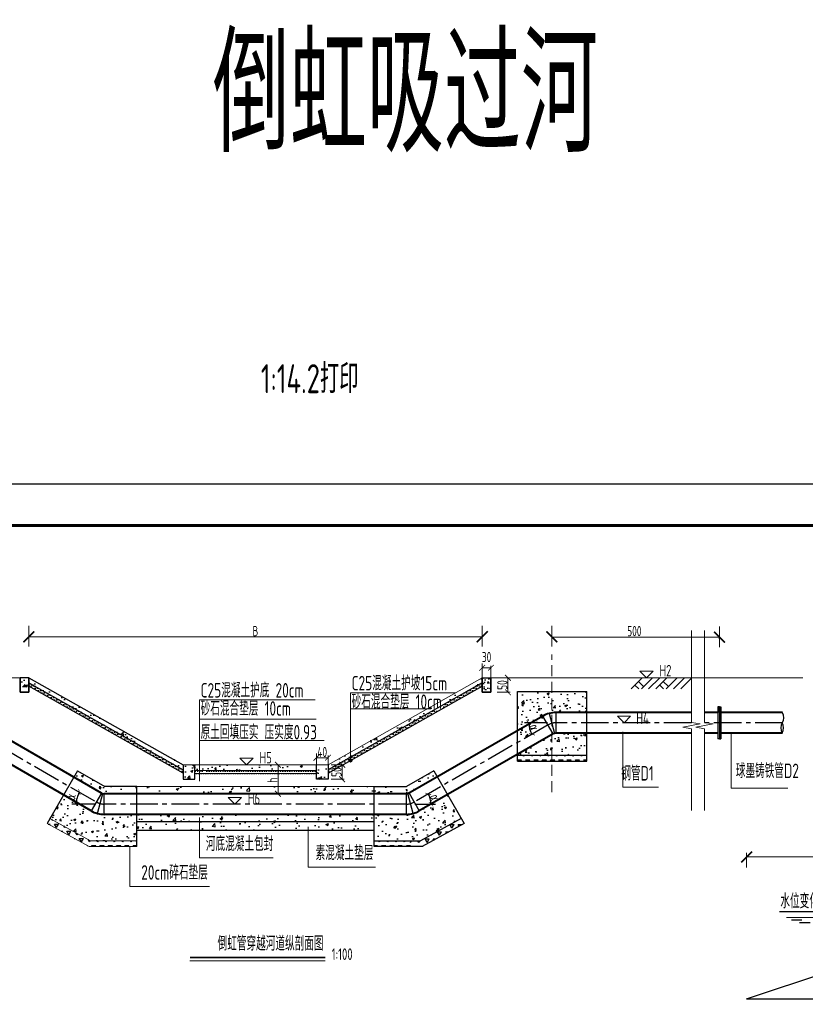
# Model space of a CAD drawing. Extents: x -493406 to 788281, y -294464 to -108123.
# Tile 7 of 8: x 453536 to 456247, y -286592 to -283196. Entities that reach past the tile are written whole.
import ezdxf
from ezdxf.enums import TextEntityAlignment as Align

# ---------------------------------------------------------------- set-up
doc = ezdxf.new("R2010")
doc.units = 0
for name, pattern in [('ACAD_ISO02W100', [15, 12, -3]), ('CENTER2', [28.575, 19.05, -3.175, 3.175, -3.175]), ('DASHED', [19.05, 12.7, -6.35])]:
    doc.linetypes.add(name, pattern=pattern)
for name, color, linetype in [('GPSCOMMON', 7, 'Continuous'), ('pp-com', 7, 'Continuous'), ('河底线', 5, 'DASHED'), ('管道中心线', 6, 'CENTER2')]:
    doc.layers.add(name, color=color, linetype=linetype)
for name, color, linetype, lineweight in [('建筑物', 2, 'Continuous', 60), ('标注', 4, 'Continuous', 13), ('河口线', 4, 'ACAD_ISO02W100', 70), ('管线', 1, 'Continuous', 25), ('管道', 1, 'Continuous', 25), ('细线', 7, 'Continuous', 20)]:
    doc.layers.add(name, color=color, linetype=linetype, lineweight=lineweight)
doc.styles.add('gpshz', font='tssdeng.shx', dxfattribs={"width": 0.7, "bigfont": 'tssdchn.shx'})
doc.styles.add('HZ', font='hztxt_e.shx', dxfattribs={"width": 0.7, "bigfont": 'hztxt.shx'})
doc.styles.add('图签', font='txt', dxfattribs={"width": 0.66})
doc.dimstyles.new('1bi250', dxfattribs={"dimtxt": 75, "dimasz": 37.5, "dimexe": 37.5, "dimexo": 37.5, "dimgap": 2, "dimtad": 1, "dimdec": 0, "dimtxsty": 'HZ', "dimblk": 'ARCHTICK', "dimcen": 2.5, "dimclrd": 256, "dimclre": 256, "dimclrt": 256, "dimadec": 0, "dimazin": 0, "dimtfac": 1, "dimtdec": 0, "dimtmove": 2, "dimatfit": 2, "dimfxl": 0, "dimlwd": -1, "dimlwe": -1, "dimarcsym": 0})
doc.dimstyles.new('副本 1bi50', dxfattribs={"dimtxt": 35, "dimasz": 15, "dimexe": 15, "dimexo": 15, "dimgap": 0.01, "dimtad": 1, "dimdec": 0, "dimlfac": 0.014286, "dimdsep": 46, "dimtxsty": 'gpshz', "dimblk": 'ARCHTICK', "dimcen": 2.5, "dimclrd": 256, "dimclre": 256, "dimclrt": 256, "dimadec": 0, "dimazin": 0, "dimtfac": 1, "dimtdec": 0, "dimtmove": 2, "dimatfit": 0, "dimfxl": 0, "dimlwd": -1, "dimlwe": -1, "dimarcsym": 0})
pattern_1 = [(50, (-5824.17, -123199.535), (72.8738676, -6.375634), [7.62, -83.82]), (355, (-5824.17, -123199.535), (-14.097369, 76.422738), [6.096, -67.056234]), (100.451445, (-5818.1, -123200.07), (58.776499, 70.047101), [6.476004, -71.236098]), (46.1842, (-5824.17, -123179.215), (108.431616, -16.816931), [11.43, -125.73]), (96.635558, (-5815.14, -123180.62), (94.961654, 98.97045), [9.71401, -106.854243]), (351.18415, (-5824.17, -123179.22), (94.961654, 98.97045), [9.143987, -100.583893]), (21, (-5814.01, -123184.295), (60.6457565, -40.906079), [7.62, -83.82]), (326, (-5814.01, -123184.295), (24.720811, 73.675186), [6.096, -67.056]), (71.451445, (-5808.96, -123187.704), (85.366568, 32.769108), [6.476004, -71.235975]), (37.5, (-5824.17, -123199.535), (1.2354413, 33.8220155), [0, -66.2432, 0, -68.072, 0, -67.31]), (7.5, (-5824.17, -123199.535), (26.727865, 40.07223), [0, -38.8112, 0, -64.7192, 0, -25.654]), (327.5, (-5846.828, -123199.535), (54.236238, -2.2914976), [0, -25.4, 0, -79.248, 0, -105.156]), (317.5, (-5856.99, -123199.535), (59.2516726, 10.1705964), [0, -33.02, 0, -52.6288, 0, -74.676])]
pattern_2 = [(0, (121505.66, -175011.722), (3.96875, 7.9375), [0, -7.9375])]
pattern_3 = [(50, (-20210.14, -127578.82), (72.8738676, -6.375634), [7.62, -83.82]), (355, (-20210.14, -127578.82), (-14.097369, 76.422738), [6.096, -67.056234]), (100.451445, (-20204.07, -127579.35), (58.776499, 70.047101), [6.476004, -71.236098]), (46.1842, (-20210.14, -127558.5), (108.431616, -16.816931), [11.43, -125.73]), (96.635558, (-20201.1, -127559.9), (94.961654, 98.97045), [9.71401, -106.854243]), (351.18415, (-20210.14, -127558.5), (94.961654, 98.97045), [9.143987, -100.583893]), (21, (-20199.98, -127563.58), (60.6457565, -40.906079), [7.62, -83.82]), (326, (-20199.98, -127563.58), (24.720811, 73.675186), [6.096, -67.056]), (71.451445, (-20194.926, -127566.99), (85.366568, 32.769108), [6.476004, -71.235975]), (37.5, (-20210.14, -127578.822), (1.2354413, 33.8220155), [0, -66.2432, 0, -68.072, 0, -67.31]), (7.5, (-20210.14, -127578.822), (26.727865, 40.07223), [0, -38.8112, 0, -64.7192, 0, -25.654]), (327.5, (-20232.797, -127578.822), (54.236238, -2.2914976), [0, -25.4, 0, -79.248, 0, -105.156]), (317.5, (-20242.957, -127578.82), (59.2516726, 10.1705964), [0, -33.02, 0, -52.6288, 0, -74.676])]
pattern_4 = [(60, (-20210.14, -127578.822), (-14.2875, 24.7466759), [14.2875, -14.2875]), (120, (-20210.14, -127578.822), (-28.575, 2e-08), [14.2875, -14.2875]), (0, (-20217.284, -127566.449), (14.2875, 24.7466759), [14.2875, -14.2875])]

# ---------------------------------------------------------------- blocks, each defined once
blk = doc.blocks.new('_ArchTick')
at = {"color": 0, "linetype": 'ByBlock', "const_width": 0.15}
blk.add_lwpolyline([(-0.5, -0.5), (0.5, 0.5)], dxfattribs=at)
blk = doc.blocks.new('*D77')
at = {"layer": 'Defpoints', "color": 0}
for p in [(454560.1, -285689), (454600.1, -285696.3), (454600.1, -285741)]:
    blk.add_point(p, dxfattribs=at)
at = {"layer": '标注'}
for p, q in [((454560.1, -285726.5), (454560.1, -285778.5)), ((454560.1, -285741), (454600.1, -285741)), ((454600.1, -285733.8), (454600.1, -285778.5))]:
    blk.add_line(p, q, dxfattribs=at)
at = {"layer": '标注', "xscale": 20, "yscale": 20, "zscale": 20, "rotation": 180}
blk.add_blockref('_ArchTick', (454560.1, -285741), dxfattribs=at)
at = {"layer": '标注', "xscale": 20, "yscale": 20, "zscale": 20}
blk.add_blockref('_ArchTick', (454600.1, -285741), dxfattribs=at)
at = {"layer": '标注', "insert": (454580.1, -285721.5), "char_height": 35, "attachment_point": 5, "style": 'gpshz'}
blk.add_mtext('40', dxfattribs=at)
blk = doc.blocks.new('*D78')
at = {"layer": 'Defpoints', "color": 0}
for p in [(454693.6, -285765.5), (454648.9, -285815.5), (454693.6, -285815.5)]:
    blk.add_point(p, dxfattribs=at)
at = {"layer": '标注'}
for p, q in [((454656.1, -285765.5), (454611.4, -285765.5)), ((454648.9, -285765.5), (454648.9, -285815.5)), ((454656.1, -285815.5), (454611.4, -285815.5))]:
    blk.add_line(p, q, dxfattribs=at)
at = {"layer": '标注', "xscale": 20, "yscale": 20, "zscale": 20}
for p, rotation in [((454648.9, -285765.5), 90), ((454648.9, -285815.5), 270)]:
    blk.add_blockref('_ArchTick', p, dxfattribs=dict(at, rotation=rotation))
at = {"layer": '标注', "insert": (454629.4, -285790.5), "char_height": 35, "attachment_point": 5, "rotation": 90, "style": 'gpshz'}
blk.add_mtext('50', dxfattribs=at)
blk = doc.blocks.new('*D79')
at = {"layer": 'Defpoints', "color": 0}
for p in [(455132.1, -285379), (455162.1, -285386.3), (455162.1, -285431)]:
    blk.add_point(p, dxfattribs=at)
at = {"layer": '标注'}
for p, q in [((455132.1, -285416.5), (455132.1, -285468.5)), ((455132.1, -285431), (455162.1, -285431)), ((455162.1, -285423.8), (455162.1, -285468.5))]:
    blk.add_line(p, q, dxfattribs=at)
at = {"layer": '标注', "xscale": 20, "yscale": 20, "zscale": 20, "rotation": 180}
blk.add_blockref('_ArchTick', (455132.1, -285431), dxfattribs=at)
at = {"layer": '标注', "xscale": 20, "yscale": 20, "zscale": 20}
blk.add_blockref('_ArchTick', (455162.1, -285431), dxfattribs=at)
at = {"layer": '标注', "insert": (455147.1, -285393.8), "char_height": 35, "attachment_point": 5, "style": 'gpshz'}
blk.add_mtext('30', dxfattribs=at)
blk = doc.blocks.new('*D80')
at = {"layer": 'Defpoints', "color": 0}
for p in [(455265.6, -285465.5), (455220.9, -285515.5), (455265.6, -285515.5)]:
    blk.add_point(p, dxfattribs=at)
at = {"layer": '标注'}
for p, q in [((455228.1, -285465.5), (455183.4, -285465.5)), ((455220.9, -285465.5), (455220.9, -285515.5)), ((455228.1, -285515.5), (455183.4, -285515.5))]:
    blk.add_line(p, q, dxfattribs=at)
at = {"layer": '标注', "xscale": 20, "yscale": 20, "zscale": 20}
for p, rotation in [((455220.9, -285465.5), 90), ((455220.9, -285515.5), 270)]:
    blk.add_blockref('_ArchTick', p, dxfattribs=dict(at, rotation=rotation))
at = {"layer": '标注', "insert": (455201.4, -285490.5), "char_height": 35, "attachment_point": 5, "rotation": 90, "style": 'gpshz'}
blk.add_mtext('50', dxfattribs=at)
blk = doc.blocks.new('*D81')
at = {"layer": 'Defpoints', "color": 0}
for p in [(453340.6, -285627.9), (453736.4, -285872.9), (453801.7, -285894.1), (453828.1, -285901), (454869.7, -285901.4)]:
    blk.add_point(p, dxfattribs=at)
at = {"layer": 'GPSCOMMON'}
blk.add_line((453798.6, -285901), (453716.4, -285901), dxfattribs=at)
blk.add_arc((453813.6, -285901), 82.2, 150, 179.9821, dxfattribs=at)
at = {"layer": 'GPSCOMMON', "xscale": 15, "yscale": 15, "zscale": 15}
for p, rotation in [((453742.5, -285859.9), 59.9999999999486), ((453731.4, -285901), 269.9821296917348)]:
    blk.add_blockref('_ArchTick', p, dxfattribs=dict(at, rotation=rotation))
at = {"layer": 'GPSCOMMON', "insert": (453712, -285875.2), "char_height": 35, "attachment_point": 5, "rotation": 75.7425, "style": 'gpshz'}
blk.add_mtext('α', dxfattribs=at)
blk = doc.blocks.new('*D82')
at = {"layer": 'Defpoints', "color": 0}
for p in [(452846.4, -285620.7), (453313.6, -285620.7), (453340.6, -285627.9), (453417.3, -285653.2), (453801.7, -285894.1)]:
    blk.add_point(p, dxfattribs=at)
at = {"layer": 'GPSCOMMON'}
blk.add_line((453343.1, -285620.7), (453438.1, -285620.7), dxfattribs=at)
blk.add_arc((453328.1, -285620.7), 95, 330, 0, dxfattribs=at)
at = {"layer": 'GPSCOMMON', "xscale": 15, "yscale": 15, "zscale": 15}
for p, rotation in [((453423.1, -285620.7), 89.99999999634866), ((453410.3, -285668.2), 240.0000000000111)]:
    blk.add_blockref('_ArchTick', p, dxfattribs=dict(at, rotation=rotation))
at = {"layer": 'GPSCOMMON', "insert": (453402.9, -285640.8), "char_height": 35, "attachment_point": 5, "rotation": 75, "style": 'gpshz'}
blk.add_mtext('α', dxfattribs=at)
blk = doc.blocks.new('*D83')
at = {"layer": 'Defpoints', "color": 0}
for p in [(455359.2, -285628.3), (454896.6, -285894.2), (454954.2, -285889.1), (453828.1, -285901), (454869.7, -285901.4)]:
    blk.add_point(p, dxfattribs=at)
at = {"layer": 'GPSCOMMON'}
blk.add_line((454899.1, -285901.4), (454970.3, -285901.4), dxfattribs=at)
blk.add_arc((454884.1, -285901.4), 71.1, 359.9821, 29.8923, dxfattribs=at)
at = {"layer": 'GPSCOMMON', "xscale": 15, "yscale": 15, "zscale": 15}
for p, rotation in [((454945.8, -285865.9), 119.892311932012), ((454955.3, -285901.4), 269.9821296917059)]:
    blk.add_blockref('_ArchTick', p, dxfattribs=dict(at, rotation=rotation))
at = {"layer": 'GPSCOMMON', "insert": (454969.8, -285878.5), "char_height": 35, "attachment_point": 5, "rotation": 284.9372, "style": 'gpshz'}
blk.add_mtext('α', dxfattribs=at)
blk = doc.blocks.new('*D84')
at = {"layer": 'Defpoints', "color": 0}
for p in [(455386.2, -285620.7), (455853.9, -285621), (455294.1, -285634.4), (455359.2, -285628.3), (454896.6, -285894.2)]:
    blk.add_point(p, dxfattribs=at)
at = {"layer": 'GPSCOMMON'}
blk.add_line((455357.4, -285620.7), (455277.9, -285620.6), dxfattribs=at)
blk.add_arc((455372.4, -285620.7), 79.5, 179.9606, 209.8923, dxfattribs=at)
at = {"layer": 'GPSCOMMON', "xscale": 15, "yscale": 15, "zscale": 15}
for p, rotation in [((455292.9, -285620.6), 89.96055864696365), ((455303.5, -285660.3), 299.8923119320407)]:
    blk.add_blockref('_ArchTick', p, dxfattribs=dict(at, rotation=rotation))
at = {"layer": 'GPSCOMMON', "insert": (455312.5, -285636.7), "char_height": 35, "attachment_point": 5, "rotation": 284.9264, "style": 'gpshz'}
blk.add_mtext('α', dxfattribs=at)
blk = doc.blocks.new('*U57')
at = {"color": 0}
blk.add_lwpolyline([(0, 0), (420, 0), (420, 297), (0, 297)], close=True, dxfattribs=at)
at = {"color": 0, "const_width": 0.75}
blk.add_lwpolyline([(410, 10), (410, 287), (25, 287), (25, 10), (410, 10)], dxfattribs=at)
at = {"color": 0, "linetype": 'Continuous', "style": '图签', "flags": 8}
for tag, width, p, p2 in [('设计总负责', 0.611046, (130.25, 28.99), (141.11, 28.99)), ('工程名称', 2.988281, (283.25, 28.99), (325.75, 28.99)), ('图纸编号', 2.575163, (345.13, 28.99), (381.76, 28.99)), ('子项名称', 2.988281, (283.25, 20.99), (325.75, 20.99))]:
    blk.add_attdef(tag, text='', height=2.5, dxfattribs=dict(at, width=width)).set_placement(p, p2, align=Align.FIT)
at = {"color": 0, "linetype": 'Continuous', "ltscale": 0.055, "style": '图签', "flags": 8}
for tag, width, p, p2 in [('审定', 1.617188, (172.25, 28.99), (183.75, 28.99)), ('设计', 1.617188, (214.25, 28.99), (225.75, 28.99)), ('工程编号', 0.738284, (256.25, 28.99), (266.75, 28.99)), ('版本', 1.530605, (397.87, 28.99), (408.75, 28.99)), ('设计负责', 0.763807, (130.25, 20.99), (141.11, 20.99)), ('审核', 1.617188, (172.25, 20.99), (183.75, 20.99)), ('注册工程师', 0.646875, (214.25, 20.99), (225.75, 20.99)), ('图纸比例', 0.738284, (256.25, 20.99), (266.75, 20.99)), ('专业负责', 0.763807, (130.25, 12.65), (141.11, 12.65)), ('校核', 1.617188, (172.25, 12.65), (183.75, 12.65)), ('注册建筑师', 0.646875, (214.25, 12.65), (225.75, 12.65)), ('出图日期', 0.738284, (256.25, 12.65), (266.75, 12.65))]:
    blk.add_attdef(tag, text='', height=2.5, dxfattribs=dict(at, width=width)).set_placement(p, p2, align=Align.FIT)
at = {"color": 0, "linetype": 'Continuous', "style": '图签'}
for tag, p, width in [('设计证书', (43.26, 16.37), 1.55), ('咨询证书', (43.26, 12.88), 0.9)]:
    blk.add_attdef(tag, p, '', height=2, dxfattribs=dict(at, width=width))
at = {"color": 0, "linetype": 'Continuous', "style": '图签', "width": 0.85}
for tag, height, p in [('图纸名称_2_1', 2.2, (305.02, 15.12)), ('图纸名称_1_1', 2.5, (305.02, 13.35)), ('图纸名称_2_2', 2.2, (305.02, 11.51))]:
    blk.add_attdef(tag, text='', height=height, dxfattribs=at).set_placement(p, align=Align.CENTER)
blk = doc.blocks.new('20180504.1600441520')
at = {"layer": 'GPSCOMMON', "ltscale": 1.5}
h = blk.add_hatch(dxfattribs=at)
h.set_pattern_fill('AR-CONC', color=256, scale=0.4, style=0)
h.set_pattern_definition(pattern_1)
h.paths.add_polyline_path([(453568.14, -285465.53), (453538.14, -285465.53), (453538.14, -285515.53), (453568.14, -285515.53)])
h = blk.add_hatch(dxfattribs=at)
h.set_pattern_fill('AR-CONC', color=256, scale=0.4, style=0)
h.set_pattern_definition(pattern_1)
h.paths.add_polyline_path([(453568.14, -285465.53), (453568.14, -285482.54), (454100.13, -285782.54), (454100.13, -285765.53)])
at = {"layer": 'GPSCOMMON'}
h = blk.add_hatch(dxfattribs=at)
h.set_pattern_fill('DOTS', color=256, scale=5, style=0)
h.set_pattern_definition([(180, (787194.601, -175011.722), (-3.96875, 7.9375), [0, -7.9375])])
h.paths.add_polyline_path([(453568.14, -285494.02), (453568.14, -285481.48), (454100.13, -285781.48), (454100.13, -285792.25)])
at = {"layer": 'GPSCOMMON', "ltscale": 1.5}
h = blk.add_hatch(dxfattribs=at)
h.set_pattern_fill('AR-CONC', color=256, scale=0.4, style=0)
h.set_pattern_definition(pattern_1)
h.paths.add_polyline_path([(454600.13, -285765.53), (454560.13, -285765.53), (454560.13, -285815.53), (454600.13, -285815.53)])
h.paths.add_polyline_path([(455132.12, -285482.54), (455132.12, -285465.53), (454600.13, -285765.53), (454600.13, -285781.68)])
edge = h.paths.add_edge_path()
edge.add_line((454140.13, -285765.53), (454140.13, -285785.53))
edge.add_line((454140.13, -285785.53), (454170.53, -285785.53))
edge.add_arc((454175.48, -285782.48), 5.81, 90, 211.59321, ccw=False)
edge.add_line((454175.48, -285776.68), (454175.48, -285765.53))
edge.add_line((454175.48, -285765.53), (454140.13, -285765.53))
edge = h.paths.add_edge_path()
edge.add_line((454560.13, -285785.53), (454560.13, -285765.53))
edge.add_line((454560.13, -285765.53), (454175.48, -285765.53))
edge.add_line((454175.48, -285765.53), (454175.48, -285776.68))
edge.add_arc((454175.48, -285782.48), 5.81, 328.40679, 90, ccw=False)
edge.add_line((454180.43, -285785.53), (454560.13, -285785.53))
h.paths.add_polyline_path([(454100.13, -285815.53), (454140.13, -285815.53), (454140.13, -285765.53), (454100.13, -285765.53)])
at = {"layer": 'GPSCOMMON'}
h = blk.add_hatch(dxfattribs=at)
h.set_pattern_fill('DOTS', color=256, scale=5, style=0)
h.set_pattern_definition(pattern_2)
h.paths.add_polyline_path([(455132.12, -285494.02), (455132.12, -285481.48), (454600.13, -285781.48), (454600.13, -285792.25)])
h = blk.add_hatch(dxfattribs=at)
h.set_pattern_fill('AR-CONC', color=256, scale=0.2, style=0)
h.set_pattern_definition([(50, (87490.643, -175482.128), (36.4369338, -3.187817), [3.81, -41.91]), (355, (87490.643, -175482.128), (-7.0485652, 38.2113286), [3.048, -33.528]), (100.451, (87493.68, -175482.393), (29.3885003, 35.0233376), [3.238, -35.618]), (46.1842, (87490.643, -175471.968), (54.215808, -8.4084656), [5.715, -62.865]), (96.6356, (87495.16, -175472.67), (47.480847, 49.485111), [4.857, -53.427]), (351.184, (87490.643, -175471.97), (47.480921, 49.4850236), [4.572, -50.292]), (21, (87495.723, -175474.508), (30.322976, -20.4531037), [3.81, -41.91]), (326, (87495.723, -175474.508), (12.3604057, 36.8375932), [3.048, -33.528]), (71.4514, (87498.25, -175476.212), (42.683298, 16.3845715), [3.238, -35.618]), (37.5, (87490.643, -175482.128), (0.61772065, 16.91100777), [0, -33.1216, 0, -34.036, 0, -33.655]), (7.5, (87490.643, -175482.128), (13.3639325, 20.036115), [0, -19.4056, 0, -32.3596, 0, -12.827]), (327.5, (87479.314, -175482.128), (27.11811903, -1.1457488), [0, -12.7, 0, -39.624, 0, -52.578]), (317.5, (87474.234, -175482.128), (29.6258363, 5.0852982), [0, -16.51, 0, -26.3144, 0, -37.338])])
h.paths.add_polyline_path([(455132.12, -285465.53), (455162.12, -285465.53), (455162.12, -285515.53), (455132.12, -285515.53)])
at = {"layer": 'GPSCOMMON', "ltscale": 1.5}
h = blk.add_hatch(dxfattribs=at)
h.set_pattern_fill('AR-CONC', color=256, scale=0.4, style=0)
h.set_pattern_definition(pattern_3)
h.paths.add_polyline_path([(455493.4, -285512.71), (455372.23, -285512.71), (455372.23, -285586.63, -0.0392203), (455386.21, -285585.53), (455493.4, -285585.53)])
h.paths.add_polyline_path([(455372.23, -285512.71), (455253.4, -285512.71), (455253.4, -285689.09), (455359.21, -285628.26), (455341.46, -285597.52, -0.0919574), (455372.23, -285586.63)])
h.paths.add_polyline_path([(455372.23, -285661.68), (455253.4, -285730), (455253.4, -285732.71), (455372.23, -285732.71)])
h.paths.add_polyline_path([(455493.4, -285656.53), (455386.21, -285656.53, 0.1316525), (455376.96, -285659.01), (455376.94, -285658.97), (455372.23, -285661.68), (455372.23, -285732.71), (455493.4, -285732.71)])
at = {"layer": 'GPSCOMMON'}
h = blk.add_hatch(dxfattribs=at)
h.set_pattern_fill('TRIANG', color=256, scale=3, style=0)
h.set_pattern_definition([(60, (-3725.166, -123199.535), (-14.2875, 24.7466759), [14.2875, -14.2875]), (120, (-3725.166, -123199.535), (-28.575, 2e-08), [14.2875, -14.2875]), (0, (-3732.31, -123187.162), (14.2875, 24.7466759), [14.2875, -14.2875])])
h.paths.add_polyline_path([(455373.36, -285732.71), (455253.4, -285732.71), (455253.4, -285752.71), (455373.36, -285752.71)])
h.paths.add_polyline_path([(455493.4, -285732.71), (455373.36, -285732.71), (455373.36, -285752.71), (455493.4, -285752.71)])
at = {"layer": 'GPSCOMMON', "ltscale": 1.5}
h = blk.add_hatch(dxfattribs=at)
h.set_pattern_fill('AR-CONC', color=256, scale=0.4, style=0)
h.set_pattern_definition(pattern_1)
h.paths.add_polyline_path([(453735.69, -285786.18), (453723.19, -285807.83), (453814.11, -285860.32), (453814.11, -285831.45)])
h.paths.add_polyline_path([(453941.1, -285840.53), (453829.83, -285840.53), (453814.11, -285831.45), (453814.11, -285860.32), (453818.72, -285862.98, 0.1316525), (453828.22, -285865.53), (453941.1, -285865.53)])
at = {"layer": 'GPSCOMMON'}
h = blk.add_hatch(dxfattribs=at)
h.set_pattern_fill('DOTS', color=256, scale=5, style=0)
h.set_pattern_definition(pattern_2)
edge = h.paths.add_edge_path()
edge.add_line((454140.13, -285785.53), (454140.13, -285795.53))
edge.add_line((454140.13, -285795.53), (454175.48, -285795.53))
edge.add_line((454175.48, -285795.53), (454175.48, -285788.29))
edge.add_arc((454175.48, -285782.48), 5.81, 211.59321, 270, ccw=False)
edge.add_line((454170.53, -285785.53), (454140.13, -285785.53))
edge = h.paths.add_edge_path()
edge.add_line((454560.13, -285795.53), (454560.13, -285785.53))
edge.add_line((454560.13, -285785.53), (454180.43, -285785.53))
edge.add_arc((454175.48, -285782.48), 5.81, 270, 328.40679, ccw=False)
edge.add_line((454175.48, -285788.29), (454175.48, -285795.53))
edge.add_line((454175.48, -285795.53), (454560.13, -285795.53))
at = {"layer": 'GPSCOMMON', "ltscale": 1.5}
h = blk.add_hatch(dxfattribs=at)
h.set_pattern_fill('AR-CONC', color=256, scale=0.4, style=0)
h.set_pattern_definition(pattern_1)
h.paths.add_polyline_path([(454976.72, -285807.22), (454964.57, -285786.18), (454884.31, -285832.52), (454884.31, -285860.36)])
at = {"layer": 'GPSCOMMON'}
h = blk.add_hatch(dxfattribs=at)
h.set_pattern_fill('AR-CONC', color=256, scale=0.5, style=0)
h.set_pattern_definition([(50, (-20210.14, -127578.82), (91.092334, -7.969543), [9.525, -104.775]), (355, (-20210.14, -127578.82), (-17.621413, 95.528321), [7.62, -83.82]), (100.451, (-20202.55, -127579.49), (73.471251, 87.558344), [8.095, -89.045]), (46.1842, (-20210.14, -127553.42), (135.53952, -21.021164), [14.2875, -157.1625]), (96.6356, (-20198.85, -127555.17), (118.702117, 123.712778), [12.1425, -133.5675]), (351.184, (-20210.14, -127553.42), (118.702303, 123.71256), [11.43, -125.73]), (21, (-20197.44, -127559.77), (75.80744, -51.132759), [9.525, -104.775]), (326, (-20197.44, -127559.77), (30.901014, 92.093983), [7.62, -83.82]), (71.4514, (-20191.12, -127564.03), (106.708245, 40.961429), [8.095, -89.045]), (37.5, (-20210.14, -127578.822), (1.5443016, 42.2775194), [0, -82.804, 0, -85.09, 0, -84.1375]), (7.5, (-20210.14, -127578.82), (33.4098313, 50.0902874), [0, -48.514, 0, -80.899, 0, -32.0675]), (327.5, (-20238.46, -127578.822), (67.7952976, -2.864372), [0, -31.75, 0, -99.06, 0, -131.445]), (317.5, (-20251.16, -127578.82), (74.064591, 12.7132455), [0, -41.275, 0, -65.786, 0, -93.345])])
h.paths.add_polyline_path([(454759.15, -285865.53), (454759.14, -285840.53), (453931.06, -285840.53), (453931.06, -285865.53)])
at = {"layer": 'GPSCOMMON', "ltscale": 1.5}
h = blk.add_hatch(dxfattribs=at)
h.set_pattern_fill('AR-CONC', color=256, scale=0.4, style=0)
h.set_pattern_definition(pattern_1)
h.paths.add_polyline_path([(454884.31, -285832.52), (454870.43, -285840.53), (454759.14, -285840.53), (454759.15, -285865.53), (454870.29, -285865.53), (454870.29, -285865.53, 0.1316525), (454879.54, -285863.05), (454884.31, -285871.31)])
h = blk.add_hatch(dxfattribs=at)
h.set_pattern_fill('AR-CONC', color=256, scale=0.4, style=0)
h.set_pattern_definition(pattern_3)
h.paths.add_polyline_path([(453941.09, -285936.53), (453804.11, -285936.53), (453687.69, -285869.32), (453640.94, -285950.29), (453781.06, -286027.53), (453941.06, -286027.53)])
h = blk.add_hatch(dxfattribs=at)
h.set_pattern_fill('AR-CONC', color=256, scale=0.4, style=0)
h.set_pattern_definition(pattern_3)
h.paths.add_polyline_path([(454759.17, -285936.53), (454896.15, -285936.53), (455012.57, -285869.32), (455059.32, -285950.29), (454919.2, -286027.53), (454759.2, -286027.53)])
at = {"layer": 'GPSCOMMON'}
h = blk.add_hatch(dxfattribs=at)
h.set_pattern_fill('TRIANG', color=256, scale=3, style=0)
h.set_pattern_definition(pattern_4)
h.paths.add_polyline_path([(453630.94, -285967.62), (453775.92, -286047.53), (453814.11, -286047.53), (453814.11, -286027.53), (453781.06, -286027.53), (453640.94, -285950.29)])
h.paths.add_polyline_path([(453814.11, -286047.53), (453941.06, -286047.53), (453941.06, -286027.53), (453814.11, -286027.53)])
h = blk.add_hatch(dxfattribs=at)
h.set_pattern_fill('AR-CONC', color=256, scale=0.5, style=0)
h.set_pattern_definition([(50, (-20210.14, -127578.82), (91.092334, -7.969543), [9.525, -104.775]), (355, (-20210.14, -127578.82), (-17.62171, 95.528423), [7.62, -83.820292]), (100.451445, (-20202.55, -127579.49), (73.470624, 87.558876), [8.095004, -89.045122]), (46.1842, (-20210.14, -127553.42), (135.53952, -21.021164), [14.2875, -157.1625]), (96.635558, (-20198.85, -127555.17), (118.702067, 123.713062), [12.14251, -133.567804]), (351.18415, (-20210.14, -127553.42), (118.702067, 123.713062), [11.429984, -125.729866]), (21, (-20197.44, -127559.77), (75.807196, -51.132599), [9.525, -104.775]), (326, (-20197.44, -127559.77), (30.901014, 92.093983), [7.62, -83.82]), (71.451445, (-20191.12, -127564.03), (106.70821, 40.961384), [8.095004, -89.044969]), (37.5, (-20210.14, -127578.822), (1.5443016, 42.2775194), [0, -82.804, 0, -85.09, 0, -84.1375]), (7.5, (-20210.14, -127578.82), (33.4098313, 50.0902874), [0, -48.514, 0, -80.899, 0, -32.0675]), (327.5, (-20238.46, -127578.822), (67.7952976, -2.864372), [0, -31.75, 0, -99.06, 0, -131.445]), (317.5, (-20251.16, -127578.82), (74.064591, 12.7132455), [0, -41.275, 0, -65.786, 0, -93.345])])
h.paths.add_polyline_path([(454759.17, -285936.53), (453941.09, -285936.53), (453941.08, -285961.53), (454759.18, -285961.53)])
h.paths.add_polyline_path([(454759.18, -285961.53), (454103.48, -285961.53), (454103.48, -285991.53), (454759.19, -285991.53)])
h.paths.add_polyline_path([(454103.48, -285961.53), (453941.08, -285961.53), (453941.07, -285991.53), (454103.48, -285991.53)])
h = blk.add_hatch(dxfattribs=at)
h.set_pattern_fill('TRIANG', color=256, scale=3, style=0)
h.set_pattern_definition([(60, (-23489.3, -87664.07), (-14.2874949, 24.746673), [14.2875, -14.2875]), (120, (-23489.3, -87664.07), (-28.5749949, 3e-06), [14.2875, -14.2875]), (0, (-23496.445, -87651.698), (14.2875, 24.74667), [14.2875, -14.2875])])
h.paths.add_polyline_path([(455069.32, -285967.62), (455059.32, -285950.29), (454919.2, -286027.53), (454884.27, -286027.53), (454884.27, -286047.53), (454924.35, -286047.53)])
h = blk.add_hatch(dxfattribs=at)
h.set_pattern_fill('TRIANG', color=256, scale=3, style=0)
h.set_pattern_definition(pattern_4)
h.paths.add_polyline_path([(454759.2, -286047.53), (454886.15, -286047.53), (454886.15, -286027.53), (454759.2, -286027.53)])
at = {"layer": '标注'}
blk.add_hatch(color=256, dxfattribs=at).paths.add_polyline_path([(454672.29, -285750.3, 1), (454683.91, -285750.3, 1)])
at = {"layer": 'GPSCOMMON'}
for p, q in [((453538.14, -285515.53, -847.88), (453538.14, -285465.53, -844.36)), ((453538.14, -285465.53, -847.88), (453538.14, -285515.53, -847.88)), ((453568.14, -285465.53, -844.36), (453538.14, -285465.53, -847.88)), ((453568.14, -285465.53, -847.88), (453568.14, -285515.53, -847.88)), ((453568.14, -285515.53, -847.88), (453568.14, -285465.53, -844.36)), ((453568.14, -285482.54, -423.94), (454100.13, -285782.54, -423.94)), ((455132.12, -285482.54, -423.94), (454600.13, -285782.54, -423.94)), ((455132.12, -285465.53, -847.88), (455132.12, -285515.53, -847.88)), ((455132.12, -285515.53, -847.88), (455132.12, -285465.53, -844.36)), ((455132.12, -285465.53, -844.36), (455162.12, -285465.53, -847.88)), ((455162.12, -285515.53, -847.88), (455162.12, -285465.53, -844.36)), ((455162.12, -285465.53, -847.88), (455162.12, -285515.53, -847.88)), ((453568.14, -285515.53, -847.88), (453538.14, -285515.53, -847.88)), ((453538.14, -285515.53, -847.88), (453568.14, -285515.53, -847.88)), ((454100.13, -285794.02, -423.94), (453568.14, -285494.02, -423.94)), ((454600.13, -285794.02, -423.94), (455132.12, -285494.02, -423.94)), ((455132.12, -285515.53, -847.88), (455162.12, -285515.53, -847.88)), ((455162.12, -285515.53, -847.88), (455132.12, -285515.53, -847.88)), ((455253.4, -285752.71, -423.94), (455253.4, -285512.71, -423.94)), ((455253.4, -285512.71, -423.94), (455493.4, -285512.71, -423.94)), ((455493.4, -285752.71, -423.94), (455493.4, -285512.71, -423.94)), ((455950.3, -285565.53, -415.89), (455945.3, -285565.53, -415.89)), ((455945.3, -285565.53, -415.89), (455945.3, -285675.88, -415.89)), ((455950.3, -285565.53, -415.89), (455950.3, -285675.88, -415.89)), ((455950.3, -285585.53, -415.89), (455950.3, -285565.53, -415.89)), ((455950.3, -285565.53, -415.89), (455955.3, -285565.53, -415.89)), ((455955.3, -285565.53, -415.89), (455955.3, -285675.88, -415.89)), ((455950.3, -285675.88, -415.89), (455945.3, -285675.88, -415.89)), ((455950.3, -285675.88, -415.89), (455955.3, -285675.88, -415.89)), ((455253.4, -285732.71, -423.94), (455493.4, -285732.71, -423.94)), ((455253.4, -285752.71, -423.94), (455493.4, -285752.71, -423.94)), ((453735.69, -285786.18, 2191.06), (453630.94, -285967.62, 2191.06)), ((453735.69, -285786.18, -423.94), (453829.83, -285840.53, -423.94)), ((454100.13, -285765.53, -423.94), (454100.13, -285815.53, -423.94)), ((454100.13, -285765.53, -423.94), (454100.13, -285805.53, -423.94)), ((454140.13, -285815.53, -423.94), (454140.13, -285765.53, -423.94)), ((454560.13, -285815.53, -423.94), (454560.13, -285765.53, -423.94)), ((454600.13, -285765.53, -423.94), (454600.13, -285815.53, -423.94)), ((454600.13, -285781.48, -423.94), (454600.13, -285792.25, -423.94)), ((454964.57, -285786.18, 2191.06), (455069.32, -285967.62, 2191.06)), ((454100.13, -285815.53, -423.94), (454140.13, -285815.53, -423.94)), ((454600.13, -285815.53, -423.94), (454560.13, -285815.53, -423.94)), ((453941.1, -285840.53, -423.94), (453829.83, -285840.53, -423.94)), ((453941.09, -285901.06, -423.94), (453941.1, -285840.53, -423.94)), ((454759.2, -286047.53, 2191.06), (454759.14, -285840.53, 2191.06)), ((454759.16, -285840.53, 2191.06), (454870.43, -285840.53, 2191.06)), ((453941.06, -286047.53, 2191.06), (453941.1, -285902.1, 2191.06)), ((453941.08, -285961.53, -423.94), (454759.18, -285961.53, -423.94)), ((455059.32, -285950.29, 2191.06), (454919.2, -286027.53, 2191.06)), ((453941.07, -285991.53, -423.94), (454759.19, -285991.53, -423.94)), ((455069.32, -285967.62, 2191.06), (454924.35, -286047.53, 2191.06)), ((454759.2, -286027.53, 2191.06), (454919.2, -286027.53, 2191.06)), ((454924.35, -286047.53, 2191.06), (454759.2, -286047.53, 2191.06))]:
    blk.add_line(p, q, dxfattribs=at)
at = {"layer": 'GPSCOMMON', "ltscale": 1.5}
for p, q in [((453568.14, -285465.53, -423.94), (454100.13, -285765.53, -423.94)), ((454964.57, -285786.18, 2191.06), (454870.43, -285840.53, 2191.06))]:
    blk.add_line(p, q, dxfattribs=at)
at = {"layer": 'GPSCOMMON'}
for centre, radius, start, end in [((456138.16, -285603.08, -423.94), 33.94, 328.72209, 29.87206), ((456202.25, -285639.03, -423.94), 39.58, 152.41136, 206.23379), ((456135.32, -285638.24, -423.94), 36.36, 329.80865, 28.8365), ((453781.06, -286027.53, -423.94), 160, 148.86303, 151.13697), ((454919.2, -286027.53, -423.94), 160, 28.86303, 31.13697)]:
    blk.add_arc(centre, radius, start, end, dxfattribs=at)
at = {"layer": '建筑物', "lineweight": -3}
for p, q in [((456644.49, -286272.86), (456157.99, -286272.86)), ((456235.14, -286301.09), (456198.53, -286301.09)), ((456263.35, -286310.09), (456226.74, -286310.09))]:
    blk.add_line(p, q, dxfattribs=at)
at = {"layer": '标注'}
for p, q in [((453568.14, -285357.83, -847.88), (453568.14, -285286.53, -847.88)), ((453568.14, -285343.93, 1767.12), (453568.14, -285286.53, 1767.12)), ((455132.12, -285357.92, -847.88), (455132.12, -285286.53, -847.88)), ((455372.11, -285357.83, -415.89), (455372.11, -285286.53, -415.89)), ((455372.11, -285343.93, 2199.11), (455372.11, -285286.53, 2199.11)), ((455853.9, -285619.34, 1767.12), (455853.9, -285301.92, 1767.12)), ((455899, -285619.34, 1767.12), (455899, -285301.92, 1767.12)), ((455950.3, -285359.48, -415.89), (455950.3, -285288.18, -415.89)), ((455950.3, -285345.58, 2199.11), (455950.3, -285288.18, 2199.11)), ((453568.14, -285324.03, -431.99), (455132.12, -285324.03, -847.88)), ((455950.45, -285325.33), (455371.61, -285325.33)), ((455950.3, -285325.68), (455949.6, -285324.98)), ((455949.95, -285331.3), (455949.95, -285324.83)), ((455721.58, -285442.76, -423.94), (455676.05, -285442.76, -423.94)), ((455676.05, -285442.76, -423.94), (455698.81, -285465.53, -423.94)), ((455698.81, -285465.53, -423.94), (455721.58, -285442.76, -423.94)), ((455683.55, -285465.53, -423.94), (455645.46, -285503.62, -423.94)), ((455671.09, -285477.99, -423.94), (455688.98, -285495.87, -423.94)), ((455719.32, -285465.53, -423.94), (455681.23, -285503.62, -423.94)), ((455744.24, -285465.53, -423.94), (455706.15, -285503.62, -423.94)), ((455769.16, -285465.53, -423.94), (455731.06, -285503.62, -423.94)), ((455756.7, -285477.99, -423.94), (455774.59, -285495.87, -423.94)), ((455759.74, -285465.53, -423.94), (456014.59, -285465.53, -423.94)), ((455804.93, -285465.53, -423.94), (455766.84, -285503.62, -423.94)), ((455829.85, -285465.53, -423.94), (455791.75, -285503.62, -423.94)), ((455854.77, -285465.53, -423.94), (455816.67, -285503.62, -423.94)), ((454678.1, -285750.3, -423.94), (454678.1, -285517.46, -423.94)), ((454678.1, -285517.46, -423.94), (455040.03, -285517.46, -423.94)), ((455658.63, -285490.44, -423.94), (455671.81, -285503.62, -423.94)), ((455744.24, -285490.44, -423.94), (455757.42, -285503.62, -423.94)), ((454157.2, -285821.86, 2191.06), (454157.2, -285542.09, 314.9)), ((454157.2, -285542.09), (454555.9, -285542.09)), ((454678.1, -285572.95, -423.94), (454954.3, -285572.95, -423.94)), ((454157.2, -285607.8), (454559.6, -285607.8)), ((455621.27, -285620.87, -423.94), (455598.51, -285598.1, -423.94)), ((455598.51, -285598.1, -423.94), (455644.03, -285598.1, -423.94)), ((455644.03, -285598.1, -423.94), (455621.27, -285620.87, -423.94)), ((455853.9, -285619.34, 1767.12), (455883.69, -285624.89, 1767.12)), ((455899, -285619.34, 1767.12), (455928.79, -285624.89, 1767.12)), ((455617.38, -285843.3, 2191.06), (455617.38, -285651.6, 2191.06)), ((455824.11, -285636, 1767.12), (455883.69, -285624.89, 1767.12)), ((455824.11, -285636, 1767.12), (455853.9, -285641.55, 1767.12)), ((455853.9, -285923.15, 1767.12), (455853.9, -285641.55, 1767.12)), ((455869.21, -285636, 1767.12), (455928.79, -285624.89, 1767.12)), ((455869.21, -285636, 1767.12), (455899, -285641.55, 1767.12)), ((455899, -285923.15, 1767.12), (455899, -285641.55, 1767.12)), ((455990.42, -285846.55, 2191.06), (455990.42, -285654.84, 2191.06)), ((454157.2, -285681.97, 1252.98), (454586.4, -285681.97, 1252.98)), ((454341.72, -285742.76, -423.94), (454296.19, -285742.76, -423.94)), ((454296.19, -285742.76, -423.94), (454318.96, -285765.53, -423.94)), ((454318.96, -285765.53, -423.94), (454341.72, -285742.76, -423.94)), ((454267.98, -285765.53, -423.94), (454522.83, -285765.53, -423.94)), ((454427.55, -285765.53, -2615), (454427.55, -285865.53, -2615)), ((454435.16, -285765.53, -2615), (454447.55, -285765.53, -2615)), ((455740.14, -285843.3, 2191.06), (455617.38, -285843.3, 2191.06)), ((456186.46, -285846.55, 2191.06), (455990.42, -285846.55, 2191.06)), ((454301.68, -285878.4, -423.94), (454256.15, -285878.4, -423.94)), ((454256.15, -285878.4, -423.94), (454278.91, -285901.17, -423.94)), ((454278.91, -285901.17, -423.94), (454301.68, -285878.4, -423.94)), ((454157.28, -286086.02), (454157.28, -285947.02)), ((454531.06, -286118.7), (454531.06, -285979.02)), ((453916.26, -286184.8, -5230.01), (453916.26, -286045.97, -5230.01)), ((454411.4, -286086.02), (454157.28, -286086.02)), ((456044.14, -286119.26), (456044.14, -286068.82)), ((456884.14, -286083.32), (456044.14, -286083.32)), ((454763.5, -286118.7), (454531.06, -286118.7)), ((454191, -286184.8), (453916.26, -286184.8, -5230.01)), ((456415.94, -286292.09), (456181.24, -286292.09)), ((454123.56, -286441.94), (454590.62, -286441.94))]:
    blk.add_line(p, q, dxfattribs=at)
at = {"layer": '标注', "const_width": 5}
blk.add_lwpolyline([(454123.56, -286429.97), (454590.62, -286429.97)], dxfattribs=at)
at = {"layer": '标注'}
blk.add_circle((454678.1, -285750.3, -423.94), 5.81, dxfattribs=at)
at = {"layer": '河底线', "color": 1, "linetype": 'Continuous', "lineweight": 30}
for q in [(456884.14, -286292.78), (457694.14, -286572.78)]:
    blk.add_line((456044.14, -286572.78), q, dxfattribs=at)
at = {"layer": '管线'}
for p, q in [((455363.04, -285588.58, -423.94), (455381.42, -285657.16, -423.94)), ((455386.21, -285585.53, -423.94), (455386.21, -285656.53, -423.94)), ((455376.96, -285659.01, -423.94), (455341.46, -285597.52, -423.94)), ((453818.84, -285863.05, 2191.06), (453783.34, -285924.54, 2191.06)), ((453804.92, -285933.48, 2191.06), (453823.3, -285864.9, 2191.06)), ((453828.09, -285936.53, 2191.06), (453828.09, -285865.53, 2191.06)), ((454870.29, -285936.53, -423.94), (454870.29, -285865.53, -423.94)), ((454893.45, -285933.48, -423.94), (454875.08, -285864.9, -423.94)), ((454879.54, -285863.05, -423.94), (454915.04, -285924.54, -423.94))]:
    blk.add_line(p, q, dxfattribs=at)
at = {"layer": '管道', "lineweight": 40}
for p, q in [((455853.9, -285585.53, -423.94), (455386.21, -285585.53, -423.94)), ((455945.3, -285585.53, -423.94), (455899, -285585.53, -423.94)), ((456167.65, -285585.53, -423.94), (455955.3, -285585.53, -423.94)), ((453818.72, -285862.98, 2191.06), (453358.92, -285597.52, 2191.06)), ((455341.46, -285597.52, 2191.06), (454875.31, -285865.53, 2191.06)), ((455853.9, -285656.53, -423.94), (455386.21, -285656.53, -423.94)), ((455853, -285656.53, -423.94), (455396.69, -285656.53, -423.94)), ((455945.3, -285656.53, -423.94), (455898.1, -285656.53, -423.94)), ((456166.75, -285656.53, -423.94), (455955.3, -285656.53, -423.94)), ((453783.34, -285924.54, 2191.06), (453323.42, -285659.01, 2191.06)), ((455376.94, -285658.97, -423.94), (454914.9, -285924.62, -423.94)), ((454875.31, -285865.53, -423.94), (453828.09, -285865.53, -423.94)), ((454870.29, -285936.53, -423.94), (453828.09, -285936.53, -423.94))]:
    blk.add_line(p, q, dxfattribs=at)
for centre, radius, start, end in [((455386.21, -285675.03, -423.94), 89.5, 90, 120), ((455386.21, -285675.03, -423.94), 18.5, 90, 120), ((453828.22, -285846.53, 1767.12), 19, 240, 270), ((453828.09, -285847.03, 2191.06), 18.5, 240, 270), ((454870.29, -285847.03, -423.94), 18.5, 270, 300), ((453828.09, -285847.03, 2191.06), 89.5, 240, 270), ((454870.29, -285847.03, -423.94), 89.5, 270, 300)]:
    blk.add_arc(centre, radius, start, end, dxfattribs=at)
at = {"layer": '管道中心线', "ltscale": 5}
for p, q in [((455853.9, -285621.03, -423.94), (455386.21, -285620.71, -423.94)), ((456169.21, -285620.7, -423.94), (455899, -285620.7, -423.94)), ((453340.61, -285627.94, 2030.07), (453801.65, -285894.12, 2030.07)), ((455359.21, -285628.26, -423.94), (454896.64, -285894.17, -423.94)), ((454869.73, -285901.35, -423.94), (453828.09, -285901.03, -423.94))]:
    blk.add_line(p, q, dxfattribs=at)
for centre, radius, start, end in [((455386.77, -285674.7, -423.94), 54, 90, 120), ((453826.87, -285851.64, 2191.06), 49.4, 239.29715, 271.4081), ((454869.73, -285847.35, -423.94), 54, 270, 300)]:
    blk.add_arc(centre, radius, start, end, dxfattribs=at)
at = {"layer": '细线', "linetype": 'DASHED', "ltscale": 3}
blk.add_line((455372.23, -285860.42, -423.94), (455372.23, -285385.32, -423.94), dxfattribs=at)
at = {"layer": '细线'}
for p, q in [((453568.14, -285465.53, -847.88), (452846.36, -285465.53, -355.44)), ((455132.12, -285465.53, -423.94), (454600.13, -285765.53, -423.94)), ((456221.05, -285465.53, -423.94), (455132.12, -285465.53, -423.94)), ((455899, -285465.53, -349.31), (456238.3, -285465.53, -249.23)), ((454100.13, -285795.53, -423.94), (454100.13, -285765.53, -423.94)), ((454600.13, -285765.53, -423.94), (454100.13, -285765.53, -423.94)), ((454560.13, -285785.53, -423.94), (454140.13, -285785.53, -423.94)), ((454600.13, -285795.53, -423.94), (454600.13, -285765.53, -423.94)), ((454600.13, -285795.53, -423.94), (454600.13, -285765.53, -423.94)), ((454560.13, -285795.53, -423.94), (454140.13, -285795.53, -423.94)), ((454759.14, -285840.53, -423.94), (453941.1, -285840.53, -423.94)), ((453640.94, -285950.29, 2191.06), (453781.06, -286027.53, 2191.06)), ((453630.94, -285967.62, 2191.06), (453775.92, -286047.53, 2191.06)), ((453941.06, -286027.53, 2191.06), (453781.06, -286027.53, 2191.06)), ((453941.06, -286047.53, 2191.06), (453775.92, -286047.53, 2191.06))]:
    blk.add_line(p, q, dxfattribs=at)
at = {"layer": 'pp-com', "xscale": 14.2, "yscale": 14.2, "zscale": 14.2}
blk.add_blockref('*U57', (451938.3, -289015.44), dxfattribs=at)
at = {"layer": '标注', "yscale": 37.5, "zscale": 37.5}
for p, xscale in [((453568.14, -285324.03, -847.88), 37.5), ((455132.12, -285324.03, -847.88), 37.5), ((455372.11, -285324.03, -415.89), -37.5), ((455950.3, -285325.68, -415.89), -37.5)]:
    blk.add_blockref('_ArchTick', p, dxfattribs=dict(at, xscale=xscale))
at = {"layer": '标注'}
for p, xscale, yscale, zscale, rotation in [((453568.14, -285324.03, 1767.12), 37.5, 37.5, 37.5, 180), ((455372.11, -285324.03, 2199.11), -37.5, 37.5, 37.5, 180), ((455950.3, -285325.68, 2199.11), -37.5, 37.5, 37.5, 180), ((454427.55, -285765.53, -2615), 20, 20, 20, 90), ((454427.55, -285865.53, -423.94), 20, 20, 20, 270), ((456044.14, -286083.32), 37.5, 37.5, 37.5, 180)]:
    blk.add_blockref('_ArchTick', p, dxfattribs=dict(at, xscale=xscale, yscale=yscale, zscale=zscale, rotation=rotation))
at = {"layer": '标注', "style": 'gpshz', "width": 0.7}
for s, height, p in [('倒虹吸过河', 400, (454201.8, -283652.86, -423.94)), ('1:14.2打印', 100, (454368.2, -284484.06, -423.94)), ('C25混凝土护坡15cm', 50, (454681.52, -285509.06, -423.94)), ('C25混凝土护底 20cm', 50, (454160.62, -285533.68)), ('砂石混合垫层 10cm', 50, (454681.52, -285572.95, -423.94)), ('砂石混合垫层 10cm', 50, (454160.62, -285596.2)), ('原土回填压实 压实度0.93', 50, (454160.62, -285678.17, 1252.98)), ('水位变化区表层覆盖编织袋装土一层', 50, (456160.45, -286260.48))]:
    blk.add_text(s, height=height, dxfattribs=at).set_placement(p)
for s, height, p in [('球墨铸铁管D2', 50, (456224.59, -285826.47, -3226.35)), ('钢管D1', 50, (455723.59, -285834.88, -3226.35)), ('河底混凝土包封', 50, (454411.4, -286078.08, -4993.48)), ('素混凝土垫层', 50, (454756.69, -286109.4)), ('20cm碎石垫层', 50, (454185.57, -286176.86, -4993.48)), ('倒虹管穿越河道纵剖面图', 50, (454584.73, -286421.76)), ('1:100', 40, (454684.92, -286450.65))]:
    blk.add_text(s, height=height, dxfattribs=at).set_placement(p, align=Align.BOTTOM_RIGHT)
at = {"layer": '标注', "char_height": 35, "attachment_point": 5, "style": 'gpshz'}
for s, insert in [('B', (454349.46, -285304.53)), ('500', (455656.82, -285304.53))]:
    blk.add_mtext(s, dxfattribs=dict(at, insert=insert))
at = {"layer": '标注', "insert": (454408.05, -285818.83, -2615), "char_height": 35, "attachment_point": 5, "rotation": 90, "style": 'gpshz'}
blk.add_mtext('h', dxfattribs=at)
at = {"layer": '河口线', "linetype": 'Continuous', "lineweight": 0, "style": 'gpshz', "width": 0.7}
for s, p in [('H2', (455743.41, -285461.03, -2615)), ('H4', (455663.65, -285625.35, -2615)), ('H5', (454363.55, -285761.03, -2615)), ('H6', (454323.51, -285901.81, -2615))]:
    blk.add_text(s, height=40, dxfattribs=at).set_placement(p)
at = {"layer": 'GPSCOMMON'}
for base, line1, line2, picture, middle in [((453417.34, -285653.19), ((453340.61, -285627.94, 2030.07), (453801.65, -285894.12, 2030.07)), ((452846.36, -285620.7, -423.94), (453313.61, -285620.7, -423.94)), '*D82', (453402.92, -285640.76)), ((455294.08, -285634.41), ((455853.9, -285621.03, -423.94), (455386.21, -285620.71, -423.94)), ((455359.21, -285628.26, -423.94), (454896.64, -285894.17, -423.94)), '*D84', (455312.49, -285636.66)), ((454954.21, -285889.06), ((454869.73, -285901.35, -423.94), (453828.09, -285901.03, -423.94)), ((455359.21, -285628.26, -423.94), (454896.64, -285894.17, -423.94)), '*D83', (454969.79, -285878.51))]:
    dim = blk.add_angular_dim_2l(base=base, line1=line1, line2=line2, text='α', dimstyle='副本 1bi50', override={"dimtxsty": 'gpshz'}, dxfattribs=at)
    dim.commit()
    dim.dimension.update_dxf_attribs({"geometry": picture, "text_midpoint": middle})
dim = blk.add_angular_dim_2l(base=(453736.4, -285872.91), line1=((454869.73, -285901.35, -423.94), (453828.09, -285901.03, -423.94)), line2=((453340.61, -285627.94, 2030.07), (453801.65, -285894.12, 2030.07)), text='α', dimstyle='副本 1bi50', override={"dimtxsty": 'gpshz'}, dxfattribs=at)
dim.commit()
dim.dimension.update_dxf_attribs({"geometry": '*D81', "text_midpoint": (453712.03, -285875.21), "dimtype": 162})
at = {"layer": '标注'}
dim = blk.add_linear_dim(base=(455162.12, -285431.02, -423.94), p1=(455132.12, -285379.02, -847.88), p2=(455162.12, -285386.32, -847.88), dimstyle='1bi250', override={"dimtxt": 35, "dimasz": 20, "dimtxsty": 'gpshz', "dimadec": 2}, dxfattribs=at)
dim.commit()
dim.dimension.update_dxf_attribs({"geometry": '*D79', "text_midpoint": (455147.12, -285393.82, -423.94), "dimtype": 160})
for base, p1, p2, picture, middle in [((455220.85, -285515.53, -423.94), (455265.58, -285465.53, -423.94), (455265.58, -285515.53, -847.88), '*D80', (455201.35, -285490.53, -423.94)), ((454648.86, -285815.53), (454693.59, -285765.53), (454693.59, -285815.53, -423.94), '*D78', (454629.36, -285790.53))]:
    dim = blk.add_linear_dim(base=base, p1=p1, p2=p2, angle=90, dimstyle='1bi250', override={"dimtxt": 35, "dimasz": 20, "dimtxsty": 'gpshz', "dimadec": 2}, dxfattribs=at)
    dim.commit()
    dim.dimension.update_dxf_attribs({"geometry": picture, "text_midpoint": middle})
dim = blk.add_linear_dim(base=(454600.13, -285741.02), p1=(454560.13, -285689.02, -423.94), p2=(454600.13, -285696.32, -423.94), dimstyle='1bi250', override={"dimtxt": 35, "dimasz": 20, "dimtxsty": 'gpshz', "dimadec": 2}, dxfattribs=at)
dim.commit()
dim.dimension.update_dxf_attribs({"geometry": '*D77', "text_midpoint": (454580.13, -285721.52)})

msp = doc.modelspace()

# ---------------------------------------------------------------- block references
at = {"layer": 'GPSCOMMON'}
msp.add_blockref('20180504.1600441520', (0, 0), dxfattribs=at)

doc.saveas('drawing.dxf')
